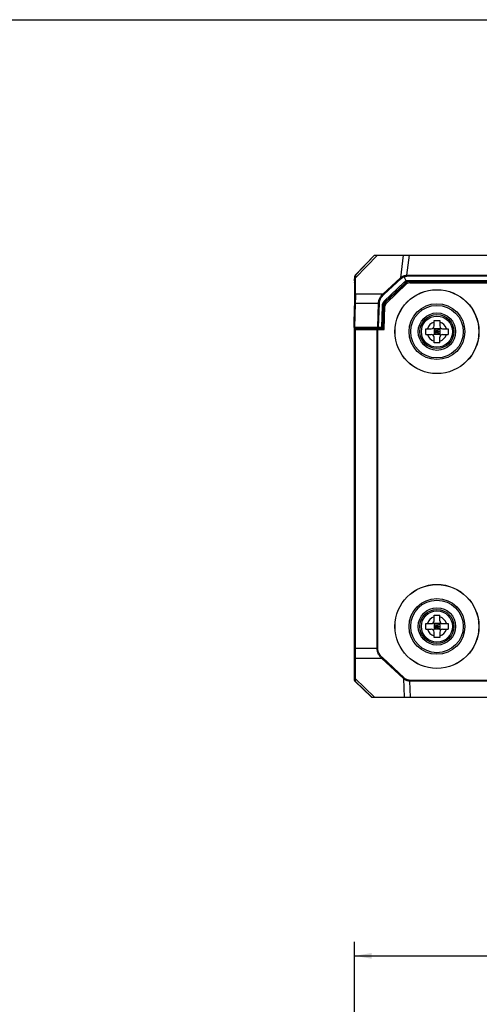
# Model space of a CAD drawing. Header units: millimetres. Extents: x -206 to 633, y -81 to 435.
# Tile 20 of 43: x 3 to 85, y 261 to 435. Entities that reach past the tile are written whole.
import ezdxf
from ezdxf.enums import TextEntityAlignment as Align

# ---------------------------------------------------------------- set-up
doc = ezdxf.new("R2010")
doc.units = ezdxf.units.MM
doc.header["$LTSCALE"] = 23.1
doc.layers.get('0').update_dxf_attribs({"linetype": 'CONTINUOUS'})
for name, color, linetype in [('06_ALL_SURFS', 7, 'CONTINUOUS'), ('20_ALL_FEATURES', 7, 'CONTINUOUS'), ('51__DRAFT_DIMS', 7, 'CONTINUOUS')]:
    doc.layers.add(name, color=color, linetype=linetype)
doc.styles.get("Standard").update_dxf_attribs({"font": 'simfang.ttf'})
doc.dimstyles.new('DIMSTYLE_2', dxfattribs={"dimtxt": 3, "dimasz": 3, "dimexe": 2.5, "dimexo": 0.5, "dimgap": 0.75, "dimtad": 1, "dimdec": 0, "dimdsep": 46, "dimtxsty": 'STANDARD', "dimblk": '_FILLED', "dimblk1": '_FILLED', "dimblk2": '_FILLED', "dimcen": 0.09, "dimclrt": 3, "dimazin": 2, "dimtp": 0.5, "dimtm": 0.5, "dimtfac": 1, "dimtdec": 0, "dimtofl": 0, "dimtmove": 0, "dimatfit": 3, "dimldrblk": '_FILLED', "dimfxl": 1, "dimtolj": 1, "dimarcsym": 0})

# ---------------------------------------------------------------- blocks, each defined once
blk = doc.blocks.new('_FILLED')
at = {"color": 0, "linetype": 'ByBlock'}
blk.add_solid([(0, 0), (-1, 0.167), (-1, -0.167)], dxfattribs=at)
blk = doc.blocks.new('*D3')
at = {"layer": '51__DRAFT_DIMS', "color": 4}
for p, q in [((62.56, 249.67), (62.55, 271.98)), ((192.57, 249.69), (192.56, 271.99)), ((62.55, 269.48), (127.56, 269.49)), ((192.56, 269.49), (127.56, 269.49))]:
    blk.add_line(p, q, dxfattribs=at)
at = {"layer": '51__DRAFT_DIMS', "color": 4, "xscale": 3, "yscale": 3, "zscale": 3}
for p, rotation in [((62.55, 269.48), 180.006539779), ((192.56, 269.49), 0.006539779)]:
    blk.add_blockref('_FILLED', p, dxfattribs=dict(at, rotation=rotation))
at = {"layer": '51__DRAFT_DIMS', "color": 3}
blk.add_text('130', height=3, dxfattribs=at).set_placement((127.56, 270.24), align=Align.CENTER)

msp = doc.modelspace()

# ---------------------------------------------------------------- linework, layer by layer
msp.add_lwpolyline([(-206.391, 434.625), (633.12, 434.625), (633.12, -80.672), (-206.391, -80.672)], close=True)
at = {"layer": '06_ALL_SURFS', "color": 7}
for p, q in [((62.675, 389.555), (66.079, 393.094)), ((66.095, 393.094), (62.69, 389.553)), ((66.079, 393.094), (189.058, 393.094)), ((62.56, 388.548), (62.596, 389.371)), ((62.613, 389.371), (62.577, 388.548)), ((62.596, 389.371), (62.596, 389.371)), ((62.613, 389.371), (62.596, 389.371)), ((62.614, 389.386), (62.613, 389.384)), ((62.613, 389.384), (62.613, 389.382)), ((62.613, 389.382), (62.613, 389.38)), ((62.613, 389.38), (62.613, 389.378)), ((62.613, 389.378), (62.613, 389.377)), ((62.613, 389.377), (62.613, 389.376)), ((62.613, 389.371), (62.613, 389.375)), ((62.615, 389.395), (62.614, 389.392)), ((62.614, 389.392), (62.614, 389.39)), ((62.614, 389.39), (62.614, 389.388)), ((62.614, 389.388), (62.614, 389.386)), ((62.615, 389.399), (62.615, 389.397)), ((62.615, 389.397), (62.615, 389.395)), ((62.675, 389.555), (62.691, 389.555)), ((71.677, 388.548), (71.283, 389.271)), ((62.555, 388.232), (62.555, 383.727)), ((62.555, 388.232), (62.563, 388.232)), ((62.56, 388.548), (62.56, 388.535)), ((62.56, 388.535), (62.561, 388.523)), ((62.561, 388.523), (62.561, 388.502)), ((62.561, 388.502), (62.562, 388.479)), ((62.562, 388.479), (62.562, 388.454)), ((62.562, 388.454), (62.563, 388.411)), ((62.563, 388.411), (62.563, 388.364)), ((62.563, 388.364), (62.563, 388.232)), ((62.563, 388.232), (62.563, 387.432)), ((62.563, 387.432), (62.564, 387.432)), ((62.564, 388.232), (62.564, 387.432)), ((62.564, 388.232), (62.58, 388.232)), ((62.565, 388.641), (62.581, 388.641)), ((62.571, 388.232), (62.572, 384.362)), ((62.577, 388.548), (62.577, 388.535)), ((62.577, 388.535), (62.577, 388.522)), ((62.577, 388.522), (62.578, 388.501)), ((62.578, 388.501), (62.578, 388.478)), ((62.578, 388.478), (62.579, 388.453)), ((62.579, 388.453), (62.579, 388.41)), ((62.579, 388.41), (62.58, 388.362)), ((62.58, 388.362), (62.58, 388.303)), ((62.58, 388.303), (62.58, 384.97)), ((71.451, 388.158), (67.943, 384.836)), ((68.027, 384.778), (71.596, 388.158)), ((68.164, 384.632), (71.734, 388.013)), ((72.284, 388.432), (182.871, 388.432)), ((72.284, 388.232), (182.871, 388.232)), ((69.115, 385.809), (69.111, 385.942)), ((62.551, 384.207), (62.445, 380.399)), ((62.462, 380.399), (62.566, 384.123)), ((62.555, 384.368), (62.551, 384.207)), ((62.571, 384.305), (62.566, 384.123)), ((62.574, 384.467), (62.571, 384.305)), ((62.577, 384.622), (62.574, 384.467)), ((62.579, 384.766), (62.577, 384.622)), ((62.58, 384.873), (62.579, 384.766)), ((62.58, 384.97), (62.58, 384.873)), ((67.486, 380.387), (67.616, 384.11)), ((67.576, 380.094), (67.715, 384.087)), ((67.772, 379.994), (67.915, 384.08)), ((76.586, 380.594), (76.586, 381.556)), ((77.586, 381.556), (77.586, 380.594)), ((62.555, 323.774), (62.555, 380.225)), ((62.555, 379.994), (62.555, 379.994)), ((62.572, 380.215), (62.572, 322.083)), ((62.572, 379.994), (67.772, 379.994)), ((62.662, 380.194), (67.41, 380.194)), ((62.772, 380.194), (62.772, 379.994)), ((67.576, 380.094), (62.772, 380.094)), ((64.639, 380.094), (64.638, 380.194)), ((65.041, 380.094), (65.039, 380.194)), ((65.048, 380.094), (65.046, 380.194)), ((65.048, 380.194), (65.05, 380.094)), ((65.051, 380.094), (65.049, 380.194)), ((65.056, 380.194), (65.058, 380.094)), ((66.668, 380.094), (66.669, 379.994)), ((67.41, 380.237), (67.41, 380.194)), ((75.125, 380.094), (76.086, 380.094)), ((75.125, 379.094), (76.086, 379.094)), ((76.44, 378.947), (77.732, 380.24)), ((77.732, 378.947), (76.44, 380.24)), ((76.586, 380.094), (76.586, 379.094)), ((77.586, 380.094), (76.586, 380.094)), ((76.586, 379.594), (77.586, 379.594)), ((77.586, 379.094), (76.586, 379.094)), ((77.086, 380.094), (77.086, 379.094)), ((77.586, 380.094), (77.586, 379.094)), ((78.086, 380.094), (79.048, 380.094)), ((78.086, 379.094), (79.048, 379.094)), ((62.57, 378.595), (62.57, 378.602)), ((62.57, 378.602), (62.572, 378.602)), ((62.57, 377.382), (62.57, 378.595)), ((62.57, 377.382), (62.572, 377.382)), ((76.586, 377.632), (76.586, 378.594)), ((77.586, 377.632), (77.586, 378.594)), ((62.57, 375.593), (62.57, 375.601)), ((62.57, 375.601), (62.572, 375.601)), ((62.57, 374.378), (62.57, 375.593)), ((62.57, 374.378), (62.572, 374.378)), ((62.57, 372.592), (62.57, 372.599)), ((62.57, 372.599), (62.572, 372.599)), ((62.57, 371.374), (62.57, 372.592)), ((62.57, 371.374), (62.572, 371.374)), ((62.57, 369.591), (62.57, 369.598)), ((62.57, 369.598), (62.572, 369.598)), ((62.57, 368.37), (62.57, 369.591)), ((62.57, 368.37), (62.572, 368.37)), ((62.57, 366.589), (62.57, 366.596)), ((62.57, 366.596), (62.572, 366.596)), ((62.57, 365.366), (62.57, 366.589)), ((62.57, 365.366), (62.572, 365.366)), ((62.57, 363.588), (62.57, 363.595)), ((62.57, 363.595), (62.572, 363.595)), ((62.57, 362.362), (62.57, 363.588)), ((62.57, 362.362), (62.572, 362.362)), ((62.57, 360.587), (62.57, 360.594)), ((62.57, 360.594), (62.572, 360.594)), ((62.57, 359.358), (62.57, 360.587)), ((62.57, 359.358), (62.572, 359.358)), ((62.57, 357.585), (62.57, 357.592)), ((62.57, 357.592), (62.572, 357.592)), ((62.57, 356.354), (62.57, 357.585)), ((62.57, 356.354), (62.572, 356.354)), ((62.57, 354.583), (62.57, 354.591)), ((62.57, 354.591), (62.572, 354.591)), ((62.57, 353.35), (62.57, 354.583)), ((62.57, 353.35), (62.572, 353.35)), ((62.57, 351.582), (62.57, 351.59)), ((62.57, 351.59), (62.572, 351.59)), ((62.57, 350.345), (62.57, 351.582)), ((62.57, 350.345), (62.572, 350.345)), ((62.57, 348.581), (62.57, 348.588)), ((62.57, 348.588), (62.572, 348.588)), ((62.57, 347.341), (62.57, 348.581)), ((62.57, 347.341), (62.572, 347.341)), ((62.57, 345.603), (62.572, 345.587)), ((62.57, 344.945), (62.57, 345.603)), ((62.57, 344.337), (62.57, 344.945)), ((62.57, 344.337), (62.572, 344.337)), ((62.57, 342.578), (62.57, 342.586)), ((62.57, 342.586), (62.572, 342.586)), ((62.57, 341.333), (62.57, 342.578)), ((62.57, 341.333), (62.572, 341.333)), ((62.57, 339.576), (62.57, 339.584)), ((62.57, 339.584), (62.572, 339.584)), ((62.57, 338.329), (62.57, 339.576)), ((62.57, 338.329), (62.572, 338.329)), ((62.57, 336.576), (62.57, 336.583)), ((62.57, 336.583), (62.572, 336.583)), ((62.57, 335.325), (62.57, 336.576)), ((62.57, 335.325), (62.572, 335.325)), ((76.586, 328.594), (76.586, 329.556)), ((77.586, 328.594), (77.586, 329.556)), ((75.125, 328.094), (76.086, 328.094)), ((75.125, 327.094), (76.086, 327.094)), ((77.732, 326.947), (76.44, 328.24)), ((76.44, 326.947), (77.732, 328.24)), ((76.586, 328.094), (76.586, 327.094)), ((77.586, 328.094), (76.586, 328.094)), ((76.586, 327.594), (77.586, 327.594)), ((77.586, 327.094), (76.586, 327.094)), ((76.586, 325.632), (76.586, 326.594)), ((77.086, 328.094), (77.086, 327.094)), ((77.586, 328.094), (77.586, 327.094)), ((77.586, 326.594), (77.586, 325.632)), ((78.086, 328.094), (79.048, 328.094)), ((78.086, 327.094), (79.048, 327.094)), ((62.555, 322.083), (62.555, 323.774)), ((62.555, 318.08), (62.555, 322.083)), ((62.572, 322.083), (62.571, 318.08)), ((62.562, 318.08), (62.562, 320.294)), ((62.566, 320.294), (62.562, 320.294)), ((62.566, 320.294), (62.566, 318.08)), ((62.562, 318.08), (62.555, 318.08)), ((62.571, 318.08), (62.566, 318.08)), ((65.566, 315.094), (62.617, 317.942)), ((65.559, 315.094), (62.617, 317.936)), ((62.623, 317.936), (62.617, 317.936)), ((62.621, 317.942), (65.571, 315.094)), ((62.633, 317.936), (62.627, 317.936)), ((62.633, 317.936), (65.575, 315.094)), ((65.559, 315.094), (108.41, 315.094))]:
    msp.add_line(p, q, dxfattribs=at)
at = {"layer": '06_ALL_SURFS', "color": 4}
for p, q in [((62.711, 389.076), (66.575, 393.094)), ((71.148, 393.094), (70.631, 389.076)), ((71.791, 389.555), (72.247, 393.094)), ((62.714, 386.28), (62.711, 389.076)), ((70.631, 389.076), (67.578, 386.28)), ((70.749, 388.947), (70.631, 389.076)), ((71.791, 389.555), (183.364, 389.555)), ((183.364, 389.371), (71.791, 389.371)), ((62.572, 388.013), (62.58, 388.013)), ((62.58, 388.309), (62.58, 388.303)), ((62.614, 388.947), (62.617, 386.151)), ((67.696, 386.151), (70.749, 388.947)), ((71.308, 388.309), (67.8, 384.987)), ((71.451, 388.158), (71.308, 388.309)), ((72.138, 388.641), (72.138, 388.432)), ((72.138, 388.641), (183.017, 388.641)), ((62.714, 386.28), (67.578, 386.28)), ((62.592, 384.575), (62.476, 380.4)), ((62.672, 384.579), (62.555, 380.403)), ((62.566, 384.123), (62.566, 384.123)), ((62.572, 384.632), (62.577, 384.632)), ((62.58, 384.981), (62.58, 384.987)), ((62.58, 384.987), (62.58, 384.982)), ((66.741, 384.579), (62.672, 384.579)), ((66.741, 384.579), (66.6, 380.403)), ((66.784, 380.4), (66.925, 384.575)), ((67.41, 384.123), (67.28, 380.4)), ((67.8, 384.987), (67.943, 384.836)), ((62.462, 380.4), (62.476, 380.4)), ((62.555, 380.403), (66.6, 380.403)), ((66.784, 380.4), (67.28, 380.4)), ((62.631, 379.994), (62.631, 323.774)), ((64.439, 380.094), (64.438, 380.194)), ((66.512, 323.774), (66.512, 379.994)), ((66.653, 323.774), (66.653, 379.994)), ((62.572, 323.774), (66.653, 323.774)), ((62.659, 321.962), (62.659, 318.395)), ((67.343, 321.962), (62.659, 321.962)), ((67.343, 321.962), (67.456, 322.083)), ((71.165, 318.395), (67.343, 321.962)), ((71.277, 318.515), (67.456, 322.083)), ((62.633, 317.936), (62.633, 317.936)), ((66.077, 315.094), (62.659, 318.395)), ((71.165, 318.395), (71.277, 318.515)), ((71.165, 318.395), (71.282, 315.094)), ((72.3, 317.936), (72.3, 318.08)), ((112.598, 318.08), (72.3, 318.08)), ((72.401, 315.094), (72.3, 317.936)), ((112.596, 317.936), (72.3, 317.936))]:
    msp.add_line(p, q, dxfattribs=at)
at = {"layer": '06_ALL_SURFS', "color": 7}
for points in [[(62.675, 389.555), (62.672, 389.552), (62.665, 389.544), (62.659, 389.537), (62.653, 389.529), (62.647, 389.521), (62.641, 389.512), (62.636, 389.504), (62.631, 389.495), (62.626, 389.486), (62.622, 389.477), (62.618, 389.468), (62.614, 389.459), (62.611, 389.45), (62.608, 389.44), (62.605, 389.43), (62.603, 389.421), (62.601, 389.411), (62.599, 389.401), (62.598, 389.391), (62.597, 389.381), (62.596, 389.371)], [(62.683, 389.547), (62.682, 389.545), (62.68, 389.543), (62.679, 389.541), (62.678, 389.54), (62.676, 389.538), (62.675, 389.536), (62.673, 389.535), (62.672, 389.533), (62.671, 389.531), (62.669, 389.529), (62.668, 389.528), (62.667, 389.526), (62.666, 389.524), (62.664, 389.523), (62.663, 389.521), (62.662, 389.519), (62.661, 389.518), (62.66, 389.516), (62.659, 389.514), (62.658, 389.513), (62.657, 389.511), (62.655, 389.509), (62.654, 389.508), (62.653, 389.506), (62.652, 389.504), (62.651, 389.503), (62.65, 389.501), (62.649, 389.499), (62.649, 389.498), (62.648, 389.496), (62.647, 389.494), (62.646, 389.493), (62.645, 389.491), (62.644, 389.489), (62.643, 389.488), (62.642, 389.486), (62.642, 389.485), (62.641, 389.483), (62.64, 389.481), (62.639, 389.48), (62.639, 389.478), (62.638, 389.477), (62.637, 389.475), (62.637, 389.474), (62.636, 389.472), (62.635, 389.471), (62.635, 389.469), (62.634, 389.467), (62.633, 389.466), (62.633, 389.464), (62.632, 389.463), (62.632, 389.461), (62.631, 389.46), (62.63, 389.459), (62.63, 389.457), (62.629, 389.456), (62.629, 389.454), (62.628, 389.453), (62.628, 389.451), (62.627, 389.45), (62.627, 389.448), (62.626, 389.447), (62.626, 389.446), (62.625, 389.444), (62.625, 389.443), (62.625, 389.441), (62.624, 389.44), (62.624, 389.439), (62.623, 389.437), (62.623, 389.436), (62.623, 389.434), (62.622, 389.433), (62.622, 389.432), (62.621, 389.43), (62.621, 389.429), (62.621, 389.428), (62.62, 389.426), (62.62, 389.425), (62.62, 389.424), (62.619, 389.422), (62.619, 389.421), (62.619, 389.42), (62.619, 389.418), (62.618, 389.417), (62.618, 389.416), (62.618, 389.415), (62.618, 389.413), (62.617, 389.412), (62.617, 389.411), (62.617, 389.409), (62.617, 389.408), (62.616, 389.407), (62.616, 389.406), (62.616, 389.404), (62.616, 389.403), (62.616, 389.402), (62.615, 389.399)], [(62.69, 389.553), (62.688, 389.552), (62.687, 389.55), (62.685, 389.548), (62.683, 389.547)]]:
    msp.add_lwpolyline(points, dxfattribs=at)
for centre, radius in [((77.085, 379.594), 7.405), ((77.086, 379.594), 3), ((77.086, 379.594), 2.75), ((77.085, 327.594), 7.405), ((77.086, 327.594), 3), ((77.086, 327.594), 2.75)]:
    msp.add_circle(centre, radius, dxfattribs=at)
at = {"layer": '06_ALL_SURFS', "color": 4}
for centre, radius in [((77.085, 379.594), 7.394), ((77.086, 379.594), 4.922), ((77.086, 379.594), 4.633), ((77.086, 379.594), 3.3), ((77.085, 327.594), 7.394), ((77.086, 327.594), 4.922), ((77.086, 327.594), 4.633), ((77.086, 327.594), 3.3)]:
    msp.add_circle(centre, radius, dxfattribs=at)
at = {"layer": '06_ALL_SURFS', "color": 7}
for centre, radius, start, end in [((62.895, 389.359), 0.283, 136.11721, 176.67066), ((62.731, 388.542), 0.171, 182.31703, 188.53859), ((62.738, 388.543), 0.178, 188.55479, 205.65572), ((62.764, 388.632), 0.2, 177.5, 200.2987), ((72.138, 387.432), 1, 89.99998, 133.44469), ((72.284, 387.432), 1, 90, 133.4447), ((72.284, 387.432), 0.8, 90, 133.4447), ((68.665, 384.074), 1.05, 133.44473, 178), ((68.714, 384.052), 1, 133.4447, 178), ((68.714, 384.052), 0.8, 133.4447, 178), ((62.645, 380.394), 0.2, 178.4081, 243.24602), ((62.662, 380.394), 0.2, 180, 270), ((67.286, 380.394), 0.2, 270, 358), ((76.086, 380.594), 0.5, 270, 360), ((78.086, 380.594), 0.5, 180, 270), ((76.086, 378.594), 0.5, 0, 90), ((78.086, 378.594), 0.5, 90, 180), ((76.086, 328.594), 0.5, 270, 360), ((78.086, 328.594), 0.5, 180, 270), ((76.086, 326.594), 0.5, 0, 90), ((78.086, 326.594), 0.5, 90, 180), ((62.755, 318.08), 0.2, 180, 226), ((62.762, 318.08), 0.2, 180, 226.00163), ((62.771, 318.08), 0.2, 180, 226), ((62.768, 317.799), 0.208, 135.84173, 136.64445)]:
    msp.add_arc(centre, radius, start, end, dxfattribs=at)
at = {"layer": '06_ALL_SURFS', "color": 4}
for centre, radius, start, end in [((59.853, 388.446), 2.725, 1.756, 2.15454), ((68.66, 384.08), 1.25, 133.4493, 177.99877), ((62.662, 380.394), 0.2, 178.34694, 180), ((62.676, 380.394), 0.2, 178.36569, 269.96331), ((77.086, 379.594), 1.75, 106.60155, 163.39845), ((77.086, 379.594), 1.75, 16.60155, 73.39845), ((77.086, 379.594), 1.75, 196.60155, 253.39845), ((77.086, 379.594), 1.75, 286.60155, 343.39845), ((77.086, 327.594), 1.75, 106.60155, 163.39845), ((77.086, 327.594), 1.75, 16.60155, 73.39845), ((77.086, 327.594), 1.75, 196.60155, 253.39845), ((77.086, 327.594), 1.75, 286.60155, 343.39845)]:
    msp.add_arc(centre, radius, start, end, dxfattribs=at)
for points, knots in [([(62.608, 389.271), (62.609, 389.286), (62.614, 389.317), (62.631, 389.362), (62.657, 389.402), (62.68, 389.424), (62.693, 389.434)], [0, 0, 0, 0, 0.2451915, 0.4945752, 0.7466645, 1, 1, 1, 1]), ([(62.608, 389.271), (62.609, 389.25), (62.611, 389.204), (62.613, 389.096), (62.613, 389.009), (62.614, 388.947)], [0, 0, 0, 0, 0.1918091, 0.425713, 1, 1, 1, 1]), ([(62.614, 388.947), (62.614, 388.96), (62.62, 388.986), (62.64, 389.023), (62.672, 389.054), (62.697, 389.069), (62.711, 389.076)], [0, 0, 0, 0, 0.2290041, 0.4726383, 0.7313381, 1, 1, 1, 1]), ([(62.691, 389.555), (62.691, 389.555), (62.692, 389.554), (62.692, 389.553), (62.692, 389.551), (62.692, 389.547), (62.692, 389.543), (62.692, 389.535), (62.692, 389.523), (62.693, 389.506), (62.693, 389.485), (62.693, 389.461), (62.693, 389.443), (62.693, 389.434)], [0, 0, 0, 0, 0.0031528, 0.0145244, 0.0342435, 0.0622286, 0.0983808, 0.1425956, 0.2547463, 0.3977285, 0.5705341, 0.7717982, 1, 1, 1, 1]), ([(62.693, 389.434), (62.695, 389.411), (62.698, 389.36), (62.705, 389.241), (62.709, 389.144), (62.711, 389.076)], [0, 0, 0, 0, 0.1940849, 0.428732, 1, 1, 1, 1]), ([(70.631, 389.076), (70.715, 389.151), (70.896, 389.289), (71.099, 389.393), (71.204, 389.434)], [0, 0, 0, 0, 0.5001183, 1, 1, 1, 1]), ([(70.749, 388.947), (70.788, 388.981), (70.87, 389.047), (71, 389.135), (71.138, 389.211), (71.234, 389.253), (71.283, 389.271)], [0, 0, 0, 0, 0.2500193, 0.499998, 0.7500429, 1, 1, 1, 1]), ([(71.204, 389.434), (71.297, 389.473), (71.489, 389.534), (71.691, 389.556), (71.791, 389.555)], [0, 0, 0, 0, 0.5000715, 1, 1, 1, 1]), ([(71.283, 389.271), (71.276, 389.286), (71.265, 389.309), (71.251, 389.339), (71.239, 389.367), (71.224, 389.399), (71.211, 389.423), (71.204, 389.434)], [0, 0, 0, 0, 0.2798663, 0.4156758, 0.5467189, 0.7898346, 1, 1, 1, 1]), ([(71.283, 389.271), (71.324, 389.287), (71.405, 389.316), (71.532, 389.348), (71.661, 389.368), (71.748, 389.372), (71.791, 389.371)], [0, 0, 0, 0, 0.249998, 0.4999651, 0.7500213, 1, 1, 1, 1]), ([(71.791, 389.371), (71.791, 389.388), (71.791, 389.449), (71.791, 389.51), (71.791, 389.555)], [0, 0, 0, 0, 0.2716156, 1, 1, 1, 1]), ([(62.579, 388.247), (62.574, 388.256), (62.566, 388.274), (62.563, 388.294), (62.563, 388.303)], [0, 0, 0, 0, 0.5220518, 1, 1, 1, 1]), ([(62.58, 388.309), (62.58, 388.35), (62.58, 388.424), (62.578, 388.497), (62.577, 388.529)], [0, 0, 0, 0, 0.5603457, 1, 1, 1, 1]), ([(71.677, 388.548), (71.643, 388.534), (71.576, 388.503), (71.48, 388.447), (71.39, 388.383), (71.334, 388.334), (71.308, 388.309)], [0, 0, 0, 0, 0.249992, 0.499977, 0.7500186, 1, 1, 1, 1]), ([(71.677, 388.548), (71.713, 388.563), (71.787, 388.59), (71.941, 388.629), (72.059, 388.641), (72.138, 388.641)], [0, 0, 0, 0, 0.2501291, 0.5002855, 1, 1, 1, 1]), ([(62.617, 386.151), (62.617, 385.913), (62.612, 385.388), (62.6, 384.862), (62.592, 384.575)], [0, 0, 0, 0, 0.4522645, 1, 1, 1, 1]), ([(62.617, 386.151), (62.617, 386.164), (62.623, 386.19), (62.644, 386.226), (62.675, 386.257), (62.7, 386.273), (62.714, 386.28)], [0, 0, 0, 0, 0.2283801, 0.4680304, 0.7248126, 1, 1, 1, 1]), ([(62.714, 386.28), (62.709, 386.024), (62.696, 385.457), (62.68, 384.89), (62.672, 384.579)], [0, 0, 0, 0, 0.451365, 1, 1, 1, 1]), ([(66.741, 384.579), (66.747, 384.74), (66.784, 384.983), (66.885, 385.292), (66.985, 385.514), (67.106, 385.725), (67.294, 385.99), (67.46, 386.169), (67.578, 386.28)], [0, 0, 0, 0, 0.2497282, 0.3748711, 0.4999252, 0.6250298, 0.7501455, 1, 1, 1, 1]), ([(66.925, 384.575), (66.93, 384.724), (66.964, 384.949), (67.058, 385.234), (67.181, 385.508), (67.384, 385.825), (67.587, 386.048), (67.696, 386.151)], [0, 0, 0, 0, 0.2497707, 0.3749307, 0.5000243, 0.7500717, 1, 1, 1, 1]), ([(67.696, 386.151), (67.673, 386.175), (67.634, 386.218), (67.595, 386.261), (67.578, 386.28)], [0, 0, 0, 0, 0.5664023, 1, 1, 1, 1]), ([(62.554, 384.121), (62.553, 384.121), (62.551, 384.122), (62.549, 384.122), (62.549, 384.123), (62.549, 384.123)], [0, 0, 0, 0, 0.7231778, 0.9097417, 1, 1, 1, 1]), ([(62.58, 384.982), (62.58, 384.851), (62.577, 384.565), (62.57, 384.279), (62.566, 384.123)], [0, 0, 0, 0, 0.4563547, 1, 1, 1, 1]), ([(62.672, 384.579), (62.666, 384.579), (62.655, 384.578), (62.639, 384.578), (62.626, 384.578), (62.615, 384.577), (62.606, 384.577), (62.599, 384.576), (62.595, 384.576), (62.593, 384.575), (62.593, 384.575), (62.592, 384.575)], [0, 0, 0, 0, 0.2164491, 0.4111902, 0.5813817, 0.7241905, 0.8373187, 0.920569, 0.9743743, 0.9905255, 1, 1, 1, 1]), ([(66.741, 384.579), (66.77, 384.578), (66.831, 384.577), (66.892, 384.576), (66.925, 384.575)], [0, 0, 0, 0, 0.4587112, 1, 1, 1, 1]), ([(67.616, 384.11), (67.616, 384.111), (67.615, 384.111), (67.614, 384.111), (67.612, 384.112), (67.607, 384.112), (67.601, 384.113), (67.592, 384.114), (67.582, 384.115), (67.569, 384.116), (67.549, 384.117), (67.521, 384.119), (67.485, 384.12), (67.448, 384.122), (67.423, 384.123), (67.41, 384.123)], [0, 0, 0, 0, 0.001579, 0.004888, 0.0177728, 0.0397296, 0.0714208, 0.1132699, 0.1648773, 0.2256358, 0.2949358, 0.4553608, 0.6344742, 0.8196595, 1, 1, 1, 1]), ([(62.445, 380.399), (62.445, 380.399), (62.446, 380.399), (62.447, 380.398), (62.449, 380.398), (62.453, 380.397), (62.46, 380.396), (62.466, 380.396), (62.47, 380.395)], [0, 0, 0, 0, 0.0237931, 0.0746657, 0.1553059, 0.2658425, 0.57536, 1, 1, 1, 1]), ([(62.476, 380.4), (62.476, 380.4), (62.477, 380.4), (62.478, 380.4), (62.48, 380.4), (62.484, 380.401), (62.49, 380.401), (62.499, 380.402), (62.51, 380.402), (62.523, 380.402), (62.539, 380.402), (62.549, 380.402), (62.555, 380.403)], [0, 0, 0, 0, 0.0092107, 0.0256245, 0.0494496, 0.080702, 0.16535, 0.2789919, 0.4206544, 0.5892606, 0.7830883, 1, 1, 1, 1]), ([(62.555, 380.403), (62.554, 380.377), (62.558, 380.338), (62.575, 380.289), (62.593, 380.256), (62.616, 380.228), (62.641, 380.208), (62.669, 380.196), (62.688, 380.194), (62.696, 380.194)], [0, 0, 0, 0, 0.2746098, 0.4167836, 0.5543981, 0.6826545, 0.7994664, 0.9044106, 1, 1, 1, 1]), ([(66.741, 380.194), (66.733, 380.194), (66.714, 380.196), (66.686, 380.208), (66.661, 380.228), (66.638, 380.256), (66.62, 380.289), (66.603, 380.338), (66.599, 380.377), (66.6, 380.403)], [0, 0, 0, 0, 0.0955894, 0.2005336, 0.3173455, 0.4456019, 0.5832164, 0.7253902, 1, 1, 1, 1]), ([(66.6, 380.403), (66.613, 380.402), (66.674, 380.402), (66.736, 380.401), (66.784, 380.4)], [0, 0, 0, 0, 0.2145432, 1, 1, 1, 1]), ([(66.784, 380.4), (66.784, 380.387), (66.784, 380.362), (66.784, 380.325), (66.785, 380.289), (66.785, 380.26), (66.786, 380.241), (66.786, 380.228), (66.787, 380.217), (66.787, 380.209), (66.788, 380.202), (66.788, 380.198), (66.789, 380.195), (66.789, 380.194), (66.789, 380.194), (66.789, 380.194)], [0, 0, 0, 0, 0.1804232, 0.3656791, 0.5448312, 0.7052554, 0.7745398, 0.8352754, 0.886856, 0.9286775, 0.9603432, 0.9822781, 0.9951443, 0.9984423, 1, 1, 1, 1]), ([(67.28, 380.4), (67.294, 380.399), (67.32, 380.398), (67.358, 380.397), (67.393, 380.395), (67.42, 380.393), (67.438, 380.392), (67.45, 380.391), (67.461, 380.39), (67.469, 380.39), (67.476, 380.389), (67.481, 380.388), (67.483, 380.388), (67.485, 380.387), (67.485, 380.387), (67.486, 380.387), (67.486, 380.387)], [0, 0, 0, 0, 0.1922314, 0.3794597, 0.5527288, 0.7044664, 0.7705532, 0.8292452, 0.8798914, 0.9219842, 0.9552395, 0.9794017, 0.9880025, 0.9942571, 0.9981812, 1, 1, 1, 1]), ([(67.28, 380.4), (67.28, 380.386), (67.28, 380.36), (67.281, 380.322), (67.281, 380.287), (67.282, 380.26), (67.282, 380.241), (67.283, 380.229), (67.283, 380.219), (67.284, 380.21), (67.284, 380.203), (67.285, 380.199), (67.285, 380.196), (67.285, 380.195), (67.286, 380.194), (67.286, 380.194), (67.286, 380.194)], [0, 0, 0, 0, 0.1922002, 0.3794173, 0.55269, 0.7044404, 0.7705358, 0.8292372, 0.8798931, 0.9219953, 0.9552588, 0.9794268, 0.9880288, 0.9942824, 0.9982011, 1, 1, 1, 1]), ([(62.631, 323.774), (62.631, 323.444), (62.635, 322.84), (62.65, 322.236), (62.659, 321.962)], [0, 0, 0, 0, 0.5465898, 1, 1, 1, 1]), ([(67.343, 321.962), (67.221, 322.081), (66.993, 322.337), (66.77, 322.703), (66.639, 323.019), (66.566, 323.265), (66.522, 323.517), (66.512, 323.688), (66.512, 323.774)], [0, 0, 0, 0, 0.249873, 0.4996858, 0.6247422, 0.7497972, 0.8749105, 1, 1, 1, 1]), ([(67.456, 322.083), (67.339, 322.193), (67.121, 322.43), (66.905, 322.77), (66.777, 323.065), (66.706, 323.296), (66.663, 323.533), (66.653, 323.693), (66.653, 323.774)], [0, 0, 0, 0, 0.2499091, 0.4997245, 0.6247767, 0.7498218, 0.8749239, 1, 1, 1, 1]), ([(62.659, 321.962), (62.646, 321.969), (62.623, 321.984), (62.594, 322.013), (62.576, 322.047), (62.572, 322.071), (62.572, 322.083)], [0, 0, 0, 0, 0.2765701, 0.5333649, 0.772155, 1, 1, 1, 1]), ([(62.659, 318.395), (62.646, 318.401), (62.622, 318.416), (62.594, 318.445), (62.576, 318.479), (62.572, 318.503), (62.572, 318.515)], [0, 0, 0, 0, 0.27657, 0.5333647, 0.7721548, 1, 1, 1, 1]), ([(62.659, 318.395), (62.657, 318.362), (62.654, 318.299), (62.649, 318.21), (62.645, 318.142), (62.642, 318.094), (62.64, 318.062), (62.639, 318.034), (62.637, 318.009), (62.636, 317.988), (62.635, 317.97), (62.634, 317.957), (62.634, 317.949), (62.633, 317.945), (62.633, 317.941), (62.633, 317.938), (62.633, 317.937), (62.633, 317.936), (62.633, 317.936)], [0, 0, 0, 0, 0.2154352, 0.4100341, 0.5811919, 0.6571816, 0.7263453, 0.7883612, 0.8429306, 0.8897634, 0.9286003, 0.9592168, 0.9713736, 0.9814025, 0.9892912, 0.9950275, 0.9985997, 1, 1, 1, 1]), ([(72.3, 317.936), (72.196, 317.936), (71.987, 317.957), (71.687, 318.051), (71.409, 318.198), (71.243, 318.325), (71.165, 318.395)], [0, 0, 0, 0, 0.2500649, 0.5000415, 0.7500095, 1, 1, 1, 1]), ([(72.3, 318.08), (72.205, 318.08), (72.015, 318.101), (71.744, 318.191), (71.495, 318.331), (71.347, 318.451), (71.277, 318.515)], [0, 0, 0, 0, 0.2499937, 0.4999328, 0.7499249, 1, 1, 1, 1])]:
    msp.add_open_spline(points, degree=3, knots=knots, dxfattribs=at)
at = {"layer": '06_ALL_SURFS', "color": 7}
for points, knots in [([(71.677, 388.548), (71.682, 388.536), (71.692, 388.512), (71.706, 388.476), (71.718, 388.448), (71.727, 388.427), (71.733, 388.413), (71.738, 388.401), (71.743, 388.389), (71.747, 388.38), (71.749, 388.373), (71.751, 388.368), (71.753, 388.365), (71.754, 388.362), (71.754, 388.36), (71.755, 388.358), (71.755, 388.357), (71.756, 388.357), (71.756, 388.356), (71.756, 388.356), (71.756, 388.356), (71.756, 388.356)], [0, 0, 0, 0, 0.1919375, 0.3792125, 0.5527399, 0.6318213, 0.7048287, 0.7710943, 0.8299504, 0.8807323, 0.9229224, 0.9407016, 0.9562236, 0.9694537, 0.9803568, 0.9888978, 0.9950419, 0.9972041, 0.998754, 0.9996872, 1, 1, 1, 1]), ([(76.586, 381.556), (76.669, 381.56), (76.836, 381.566), (77.003, 381.568), (77.086, 381.568)], [0, 0, 0, 0, 0.4998229, 1, 1, 1, 1]), ([(77.086, 381.568), (77.17, 381.568), (77.336, 381.566), (77.503, 381.56), (77.586, 381.556)], [0, 0, 0, 0, 0.5001787, 1, 1, 1, 1]), ([(75.125, 379.094), (75.12, 379.177), (75.114, 379.344), (75.111, 379.594), (75.114, 379.844), (75.12, 380.011), (75.125, 380.094)], [0, 0, 0, 0, 0.249908, 0.5, 0.750092, 1, 1, 1, 1]), ([(79.048, 380.094), (79.052, 380.011), (79.059, 379.844), (79.062, 379.594), (79.059, 379.344), (79.052, 379.177), (79.048, 379.094)], [0, 0, 0, 0, 0.249908, 0.4999999, 0.7500919, 1, 1, 1, 1]), ([(77.086, 377.619), (77.003, 377.619), (76.836, 377.621), (76.669, 377.628), (76.586, 377.632)], [0, 0, 0, 0, 0.5001771, 1, 1, 1, 1]), ([(77.586, 377.632), (77.503, 377.628), (77.336, 377.621), (77.17, 377.619), (77.086, 377.619)], [0, 0, 0, 0, 0.4998213, 1, 1, 1, 1]), ([(76.586, 329.556), (76.669, 329.56), (76.836, 329.566), (77.003, 329.568), (77.086, 329.568)], [0, 0, 0, 0, 0.4998229, 1, 1, 1, 1]), ([(77.086, 329.568), (77.17, 329.568), (77.336, 329.566), (77.503, 329.56), (77.586, 329.556)], [0, 0, 0, 0, 0.5001787, 1, 1, 1, 1]), ([(75.125, 327.094), (75.12, 327.177), (75.114, 327.344), (75.111, 327.594), (75.114, 327.844), (75.12, 328.011), (75.125, 328.094)], [0, 0, 0, 0, 0.249908, 0.5, 0.750092, 1, 1, 1, 1]), ([(79.048, 328.094), (79.052, 328.011), (79.059, 327.844), (79.062, 327.594), (79.059, 327.344), (79.052, 327.177), (79.048, 327.094)], [0, 0, 0, 0, 0.249908, 0.4999999, 0.7500919, 1, 1, 1, 1]), ([(77.086, 325.619), (77.003, 325.619), (76.836, 325.621), (76.669, 325.628), (76.586, 325.632)], [0, 0, 0, 0, 0.5001771, 1, 1, 1, 1]), ([(77.586, 325.632), (77.503, 325.628), (77.336, 325.621), (77.17, 325.619), (77.086, 325.619)], [0, 0, 0, 0, 0.4998213, 1, 1, 1, 1])]:
    msp.add_open_spline(points, degree=3, knots=knots, dxfattribs=at)
at = {"layer": '20_ALL_FEATURES', "color": 7}
msp.add_line((72.284, 388.432), (72.138, 388.432), dxfattribs=at)

# ---------------------------------------------------------------- dimensions: what is measured, and where the dimension line sits
at = {"layer": '51__DRAFT_DIMS', "color": 4}
dim = msp.add_linear_dim(base=(192.563, 269.494), p1=(62.555, 249.173), p2=(192.565, 249.188), angle=0.00654, dimstyle='DIMSTYLE_2', dxfattribs=at)
dim.commit()
dim.dimension.update_dxf_attribs({"geometry": '*D3', "text_midpoint": (127.67, 269.487), "dimtype": 160})

doc.saveas('drawing.dxf')
